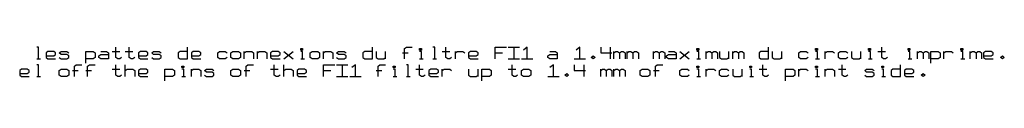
# Model space of a CAD drawing. Extents: x 0 to 1186, y 36 to 805.
# Tile 10 of 12: x 463 to 770, y 551 to 562. Entities that reach past the tile are written whole.
import ezdxf

# ---------------------------------------------------------------- set-up
doc = ezdxf.new("R2010")
doc.units = 0
doc.layers.add('1', color=1, linetype='CONTINUOUS')

msp = doc.modelspace()

# ---------------------------------------------------------------- linework, layer by layer
at = {"layer": '1'}
for p, q in [((468.78, 561.65), (468.18, 561.65)), ((468.78, 558), (468.78, 561.65)), ((471.7, 560.28), (471.13, 559.83)), ((471.13, 559.83), (471.13, 558.45)), ((473.48, 560.28), (471.7, 560.28)), ((474.05, 559.83), (473.48, 560.28)), ((473.48, 558.9), (474.05, 559.38)), ((474.05, 559.38), (474.05, 559.83)), ((475.23, 559.83), (475.83, 560.28)), ((475.83, 559.38), (475.23, 559.83)), ((475.83, 560.28), (477.6, 560.28)), ((477.6, 559.38), (475.83, 559.38)), ((477.6, 560.28), (478.18, 559.83)), ((478.18, 558.9), (477.6, 559.38)), ((483.48, 556.63), (483.48, 560.28)), ((483.48, 560.28), (485.83, 560.28)), ((485.83, 560.28), (486.43, 559.83)), ((486.43, 559.83), (486.43, 558.45)), ((487.6, 558.9), (488.18, 559.38)), ((488.18, 560.28), (489.95, 560.28)), ((488.18, 559.38), (490.53, 559.38)), ((489.95, 560.28), (490.53, 559.83)), ((490.53, 559.83), (490.53, 558)), ((491.7, 560.28), (494.08, 560.28)), ((492.9, 558.45), (492.9, 561.65)), ((495.83, 560.28), (498.18, 560.28)), ((497, 558.45), (497, 561.65)), ((500.53, 560.28), (499.95, 559.83)), ((499.95, 559.83), (499.95, 558.45)), ((502.3, 560.28), (500.53, 560.28)), ((502.9, 559.83), (502.3, 560.28)), ((502.3, 558.9), (502.9, 559.38)), ((502.9, 559.38), (502.9, 559.83)), ((504.08, 559.83), (504.65, 560.28)), ((504.65, 559.38), (504.08, 559.83)), ((504.65, 560.28), (506.43, 560.28)), ((506.43, 559.38), (504.65, 559.38)), ((506.43, 560.28), (507, 559.83)), ((507, 558.9), (506.43, 559.38)), ((512.9, 560.28), (512.3, 559.83)), ((512.3, 559.83), (512.3, 558.45)), ((515.25, 560.28), (512.9, 560.28)), ((515.25, 558), (515.25, 561.65)), ((517, 560.28), (516.43, 559.83)), ((516.43, 559.83), (516.43, 558.45)), ((518.78, 560.28), (517, 560.28)), ((519.38, 559.83), (518.78, 560.28)), ((518.78, 558.9), (519.38, 559.38)), ((519.38, 559.38), (519.38, 559.83)), ((524.65, 559.83), (525.25, 560.28)), ((524.65, 558.45), (524.65, 559.83)), ((525.25, 560.28), (527, 560.28)), ((527, 560.28), (527.6, 559.83)), ((528.78, 559.83), (529.38, 560.28)), ((528.78, 558.45), (528.78, 559.83)), ((529.38, 560.28), (531.13, 560.28)), ((531.13, 560.28), (531.73, 559.83)), ((531.73, 559.83), (531.73, 558.45)), ((532.9, 558), (532.9, 560.28)), ((532.9, 559.83), (533.48, 560.28)), ((533.48, 560.28), (535.25, 560.28)), ((535.25, 560.28), (535.83, 559.83)), ((535.83, 559.83), (535.83, 558)), ((537.03, 558), (537.03, 560.28)), ((537.03, 559.83), (537.6, 560.28)), ((537.6, 560.28), (539.38, 560.28)), ((539.38, 560.28), (539.95, 559.83)), ((539.95, 559.83), (539.95, 558)), ((541.73, 560.28), (541.13, 559.83)), ((541.13, 559.83), (541.13, 558.45)), ((543.48, 560.28), (541.73, 560.28)), ((544.08, 559.83), (543.48, 560.28)), ((543.48, 558.9), (544.08, 559.38)), ((544.08, 559.38), (544.08, 559.83)), ((545.25, 558), (548.2, 560.28)), ((545.25, 560.28), (548.2, 558)), ((550.55, 560.73), (550.55, 561.2)), ((550.55, 561.2), (551.13, 561.2)), ((551.13, 560.73), (550.55, 560.73)), ((551.13, 560.28), (550.55, 560.28)), ((551.13, 561.2), (551.13, 560.73)), ((551.13, 558), (551.13, 560.28)), ((553.48, 559.83), (554.08, 560.28)), ((553.48, 558.45), (553.48, 559.83)), ((554.08, 560.28), (555.85, 560.28)), ((555.85, 560.28), (556.43, 559.83)), ((556.43, 559.83), (556.43, 558.45)), ((557.6, 558), (557.6, 560.28)), ((557.6, 559.83), (558.2, 560.28)), ((558.2, 560.28), (559.95, 560.28)), ((559.95, 560.28), (560.55, 559.83)), ((560.55, 559.83), (560.55, 558)), ((561.73, 559.83), (562.3, 560.28)), ((562.3, 559.38), (561.73, 559.83)), ((562.3, 560.28), (564.08, 560.28)), ((564.08, 559.38), (562.3, 559.38)), ((564.08, 560.28), (564.68, 559.83)), ((564.68, 558.9), (564.08, 559.38)), ((570.55, 560.28), (569.95, 559.83)), ((569.95, 559.83), (569.95, 558.45)), ((572.9, 560.28), (570.55, 560.28)), ((572.9, 558), (572.9, 561.65)), ((574.08, 560.28), (574.08, 558.45)), ((577.03, 558), (577.03, 560.28)), ((582.33, 559.83), (584.08, 559.83)), ((582.9, 561.2), (583.5, 561.65)), ((582.9, 558), (582.9, 561.2)), ((583.5, 561.65), (585.25, 561.65)), ((587.6, 560.73), (587.6, 561.2)), ((587.6, 561.2), (588.2, 561.2)), ((588.2, 560.73), (587.6, 560.73)), ((588.2, 560.28), (587.6, 560.28)), ((588.2, 561.2), (588.2, 560.73)), ((588.2, 558), (588.2, 560.28)), ((592.33, 561.65), (591.73, 561.65)), ((592.33, 558), (592.33, 561.65)), ((594.68, 560.28), (597.03, 560.28)), ((595.85, 558.45), (595.85, 561.65)), ((598.8, 558), (598.8, 560.28)), ((598.8, 559.83), (599.38, 560.28)), ((599.38, 560.28), (601.15, 560.28)), ((601.15, 560.28), (601.73, 559.83)), ((603.5, 560.28), (602.9, 559.83)), ((602.9, 559.83), (602.9, 558.45)), ((605.25, 560.28), (603.5, 560.28)), ((605.85, 559.83), (605.25, 560.28)), ((605.25, 558.9), (605.85, 559.38)), ((605.85, 559.38), (605.85, 559.83)), ((611.15, 558), (611.15, 561.65)), ((611.15, 561.65), (614.68, 561.65)), ((611.15, 559.83), (613.5, 559.83)), ((615.28, 561.65), (618.8, 561.65)), ((617.03, 561.65), (617.03, 558)), ((621.15, 561.65), (619.98, 560.73)), ((621.15, 558), (621.15, 561.65)), ((627.63, 558.9), (628.2, 559.38)), ((628.2, 560.28), (629.98, 560.28)), ((628.2, 559.38), (630.55, 559.38)), ((629.98, 560.28), (630.55, 559.83)), ((630.55, 559.83), (630.55, 558)), ((637.63, 561.65), (636.45, 560.73)), ((637.63, 558), (637.63, 561.65)), ((644.1, 561.65), (644.1, 559.83)), ((644.1, 559.83), (647.63, 559.83)), ((647.03, 561.65), (647.03, 558)), ((648.2, 558), (648.2, 560.28)), ((648.2, 559.83), (648.8, 560.28)), ((648.8, 560.28), (649.38, 560.28)), ((649.38, 560.28), (649.98, 559.83)), ((649.98, 559.83), (650.58, 560.28)), ((649.98, 559.83), (649.98, 558)), ((650.58, 560.28), (651.15, 560.28)), ((651.15, 560.28), (651.75, 559.83)), ((651.75, 559.83), (651.75, 558)), ((652.33, 558), (652.33, 560.28)), ((652.33, 559.83), (652.93, 560.28)), ((652.93, 560.28), (653.5, 560.28)), ((653.5, 560.28), (654.1, 559.83)), ((654.1, 559.83), (654.68, 560.28)), ((654.1, 559.83), (654.1, 558)), ((654.68, 560.28), (655.28, 560.28)), ((655.28, 560.28), (655.85, 559.83)), ((655.85, 559.83), (655.85, 558)), ((660.58, 558), (660.58, 560.28)), ((660.58, 559.83), (661.15, 560.28)), ((661.15, 560.28), (661.75, 560.28)), ((661.75, 560.28), (662.33, 559.83)), ((662.33, 559.83), (662.93, 560.28)), ((662.33, 559.83), (662.33, 558)), ((662.93, 560.28), (663.5, 560.28)), ((663.5, 560.28), (664.1, 559.83)), ((664.1, 559.83), (664.1, 558)), ((664.68, 558.9), (665.28, 559.38)), ((665.28, 560.28), (667.03, 560.28)), ((665.28, 559.38), (667.63, 559.38)), ((667.03, 560.28), (667.63, 559.83)), ((667.63, 559.83), (667.63, 558)), ((668.8, 558), (671.75, 560.28)), ((668.8, 560.28), (671.75, 558)), ((674.1, 560.73), (674.1, 561.2)), ((674.1, 561.2), (674.68, 561.2)), ((674.68, 560.73), (674.1, 560.73)), ((674.68, 560.28), (674.1, 560.28)), ((674.68, 561.2), (674.68, 560.73)), ((674.68, 558), (674.68, 560.28)), ((677.05, 558), (677.05, 560.28)), ((677.05, 559.83), (677.63, 560.28)), ((677.63, 560.28), (678.23, 560.28)), ((678.23, 560.28), (678.8, 559.83)), ((678.8, 559.83), (679.4, 560.28)), ((678.8, 559.83), (678.8, 558)), ((679.4, 560.28), (679.98, 560.28)), ((679.98, 560.28), (680.58, 559.83)), ((680.58, 559.83), (680.58, 558)), ((681.15, 560.28), (681.15, 558.45)), ((684.1, 558), (684.1, 560.28)), ((685.28, 558), (685.28, 560.28)), ((685.28, 559.83), (685.88, 560.28)), ((685.88, 560.28), (686.45, 560.28)), ((686.45, 560.28), (687.05, 559.83)), ((687.05, 559.83), (687.63, 560.28)), ((687.05, 559.83), (687.05, 558)), ((687.63, 560.28), (688.23, 560.28)), ((688.23, 560.28), (688.8, 559.83)), ((688.8, 559.83), (688.8, 558)), ((694.1, 560.28), (693.5, 559.83)), ((693.5, 559.83), (693.5, 558.45)), ((696.45, 560.28), (694.1, 560.28)), ((696.45, 558), (696.45, 561.65)), ((697.63, 560.28), (697.63, 558.45)), ((700.58, 558), (700.58, 560.28)), ((705.88, 559.83), (706.45, 560.28)), ((705.88, 558.45), (705.88, 559.83)), ((706.45, 560.28), (708.23, 560.28)), ((708.23, 560.28), (708.8, 559.83)), ((711.15, 560.73), (711.15, 561.2)), ((711.15, 561.2), (711.75, 561.2)), ((711.75, 560.73), (711.15, 560.73)), ((711.75, 560.28), (711.15, 560.28)), ((711.75, 561.2), (711.75, 560.73)), ((711.75, 558), (711.75, 560.28)), ((714.1, 558), (714.1, 560.28)), ((714.1, 559.83), (714.7, 560.28)), ((714.7, 560.28), (716.45, 560.28)), ((716.45, 560.28), (717.05, 559.83)), ((718.23, 559.83), (718.8, 560.28)), ((718.23, 558.45), (718.23, 559.83)), ((718.8, 560.28), (720.58, 560.28)), ((720.58, 560.28), (721.18, 559.83)), ((722.35, 560.28), (722.35, 558.45)), ((725.28, 558), (725.28, 560.28)), ((727.63, 560.73), (727.63, 561.2)), ((727.63, 561.2), (728.23, 561.2)), ((728.23, 560.73), (727.63, 560.73)), ((728.23, 560.28), (727.63, 560.28)), ((728.23, 561.2), (728.23, 560.73)), ((728.23, 558), (728.23, 560.28)), ((730.58, 560.28), (732.93, 560.28)), ((731.75, 558.45), (731.75, 561.65)), ((740, 560.73), (740, 561.2)), ((740, 561.2), (740.58, 561.2)), ((740.58, 560.73), (740, 560.73)), ((740.58, 560.28), (740, 560.28)), ((740.58, 561.2), (740.58, 560.73)), ((740.58, 558), (740.58, 560.28)), ((742.93, 558), (742.93, 560.28)), ((742.93, 559.83), (743.53, 560.28)), ((743.53, 560.28), (744.1, 560.28)), ((744.1, 560.28), (744.7, 559.83)), ((744.7, 559.83), (745.28, 560.28)), ((744.7, 559.83), (744.7, 558)), ((745.28, 560.28), (745.88, 560.28)), ((745.88, 560.28), (746.48, 559.83)), ((746.48, 559.83), (746.48, 558)), ((747.05, 556.63), (747.05, 560.28)), ((747.05, 560.28), (749.4, 560.28)), ((749.4, 560.28), (750, 559.83)), ((750, 559.83), (750, 558.45)), ((751.18, 558), (751.18, 560.28)), ((751.18, 559.83), (751.75, 560.28)), ((751.75, 560.28), (753.53, 560.28)), ((753.53, 560.28), (754.1, 559.83)), ((756.48, 560.73), (756.48, 561.2)), ((756.48, 561.2), (757.05, 561.2)), ((757.05, 560.73), (756.48, 560.73)), ((757.05, 560.28), (756.48, 560.28)), ((757.05, 561.2), (757.05, 560.73)), ((757.05, 558), (757.05, 560.28)), ((759.4, 558), (759.4, 560.28)), ((759.4, 559.83), (760, 560.28)), ((760, 560.28), (760.58, 560.28)), ((760.58, 560.28), (761.18, 559.83)), ((761.18, 559.83), (761.75, 560.28)), ((761.18, 559.83), (761.18, 558)), ((761.75, 560.28), (762.35, 560.28)), ((762.35, 560.28), (762.93, 559.83)), ((762.93, 559.83), (762.93, 558)), ((764.13, 560.28), (763.53, 559.83)), ((763.53, 559.83), (763.53, 558.45)), ((765.88, 560.28), (764.13, 560.28)), ((766.48, 559.83), (765.88, 560.28)), ((765.88, 558.9), (766.48, 559.38)), ((766.48, 559.38), (766.48, 559.83)), ((468.18, 558), (469.35, 558)), ((468.78, 556.15), (468.18, 556.15)), ((468.78, 552.5), (468.78, 556.15)), ((471.13, 558.9), (473.48, 558.9)), ((471.13, 558.45), (471.7, 558)), ((471.7, 558), (474.05, 558)), ((475.23, 558.45), (475.83, 558)), ((475.83, 558), (477.6, 558)), ((477.6, 558), (478.18, 558.45)), ((478.18, 558.45), (478.18, 558.9)), ((479.95, 555.7), (480.53, 556.15)), ((480.53, 556.15), (482.3, 556.15)), ((485.83, 558), (483.48, 558)), ((484.08, 555.7), (484.65, 556.15)), ((484.65, 556.15), (486.43, 556.15)), ((486.43, 558.45), (485.83, 558)), ((487.6, 558.45), (487.6, 558.9)), ((488.18, 558), (487.6, 558.45)), ((490.53, 558), (488.18, 558)), ((493.48, 558), (492.9, 558.45)), ((492.9, 552.95), (492.9, 556.15)), ((494.08, 558), (493.48, 558)), ((494.65, 558.45), (494.08, 558)), ((495.83, 552.5), (495.83, 556.15)), ((497.6, 558), (497, 558.45)), ((498.18, 558), (497.6, 558)), ((498.78, 558.45), (498.18, 558)), ((499.95, 558.9), (502.3, 558.9)), ((499.95, 558.45), (500.53, 558)), ((500.53, 558), (502.9, 558)), ((504.08, 558.45), (504.65, 558)), ((504.65, 558), (506.43, 558)), ((506.43, 558), (507, 558.45)), ((507, 558.45), (507, 558.9)), ((512.3, 558.45), (512.9, 558)), ((512.9, 558), (515.25, 558)), ((516.43, 558.9), (518.78, 558.9)), ((516.43, 558.45), (517, 558)), ((517, 558), (519.38, 558)), ((525.25, 558), (524.65, 558.45)), ((527, 558), (525.25, 558)), ((527.6, 558.45), (527, 558)), ((529.38, 558), (528.78, 558.45)), ((531.13, 558), (529.38, 558)), ((531.73, 558.45), (531.13, 558)), ((533.48, 555.7), (534.08, 556.15)), ((534.08, 556.15), (535.83, 556.15)), ((541.13, 558.9), (543.48, 558.9)), ((541.13, 558.45), (541.73, 558)), ((541.73, 558), (544.08, 558)), ((542.3, 552.95), (542.3, 556.15)), ((545.25, 552.5), (545.25, 556.15)), ((550.55, 558), (551.73, 558)), ((554.08, 558), (553.48, 558.45)), ((555.85, 558), (554.08, 558)), ((556.43, 558.45), (555.85, 558)), ((557.6, 552.5), (557.6, 556.15)), ((557.6, 556.15), (561.13, 556.15)), ((561.73, 558.45), (562.3, 558)), ((561.73, 556.15), (565.25, 556.15)), ((562.3, 558), (564.08, 558)), ((563.5, 556.15), (563.5, 552.5)), ((564.08, 558), (564.68, 558.45)), ((564.68, 558.45), (564.68, 558.9)), ((567.6, 556.15), (566.43, 555.25)), ((567.6, 552.5), (567.6, 556.15)), ((569.95, 558.45), (570.55, 558)), ((570.55, 558), (572.9, 558)), ((574.08, 558.45), (574.68, 558)), ((574.68, 558), (576.43, 558)), ((574.68, 555.7), (575.25, 556.15)), ((575.25, 556.15), (577.03, 556.15)), ((576.43, 558), (577.03, 558.45)), ((584.08, 556.15), (583.5, 556.15)), ((584.08, 552.5), (584.08, 556.15)), ((587.6, 558), (588.78, 558)), ((587.6, 552.95), (587.6, 556.15)), ((591.73, 558), (592.9, 558)), ((596.43, 558), (595.85, 558.45)), ((597.03, 558), (596.43, 558)), ((597.6, 558.45), (597.03, 558)), ((602.9, 558.9), (605.25, 558.9)), ((602.9, 558.45), (603.5, 558)), ((603.5, 558), (605.85, 558)), ((615.28, 558), (618.8, 558)), ((616.45, 552.95), (616.45, 556.15)), ((619.38, 558), (622.9, 558)), ((627.63, 558.45), (627.63, 558.9)), ((628.2, 558), (627.63, 558.45)), ((630.55, 558), (628.2, 558)), ((629.38, 556.15), (628.2, 555.25)), ((629.38, 552.5), (629.38, 556.15)), ((635.85, 558), (639.38, 558)), ((635.85, 556.15), (635.85, 554.33)), ((638.8, 556.15), (638.8, 552.5)), ((641.15, 558.45), (641.75, 558.9)), ((641.75, 558), (641.15, 558.45)), ((641.75, 558.9), (642.33, 558.45)), ((642.33, 558.45), (641.75, 558)), ((661.15, 555.7), (661.75, 556.15)), ((661.75, 556.15), (663.5, 556.15)), ((664.68, 558.45), (664.68, 558.9)), ((665.28, 558), (664.68, 558.45)), ((667.63, 558), (665.28, 558)), ((674.1, 558), (675.28, 558)), ((681.15, 558.45), (681.75, 558)), ((681.75, 558), (683.5, 558)), ((683.5, 558), (684.1, 558.45)), ((693.5, 558.45), (694.1, 558)), ((694.1, 558), (696.45, 558)), ((694.7, 552.95), (694.7, 556.15)), ((697.63, 558.45), (698.23, 558)), ((698.23, 558), (699.98, 558)), ((699.98, 558), (700.58, 558.45)), ((706.45, 558), (705.88, 558.45)), ((708.23, 558), (706.45, 558)), ((708.8, 558.45), (708.23, 558)), ((711.15, 558), (712.35, 558)), ((718.8, 558), (718.23, 558.45)), ((720.58, 558), (718.8, 558)), ((719.4, 552.95), (719.4, 556.15)), ((721.18, 558.45), (720.58, 558)), ((722.35, 558.45), (722.93, 558)), ((722.93, 558), (724.7, 558)), ((724.7, 558), (725.28, 558.45)), ((727.63, 558), (728.83, 558)), ((732.35, 558), (731.75, 558.45)), ((732.93, 558), (732.35, 558)), ((733.53, 558.45), (732.93, 558)), ((737.65, 552.5), (737.65, 556.15)), ((740, 558), (741.18, 558)), ((749.4, 558), (747.05, 558)), ((750, 558.45), (749.4, 558)), ((756.48, 558), (757.65, 558)), ((763.53, 558.9), (765.88, 558.9)), ((763.53, 558.45), (764.13, 558)), ((764.13, 558), (766.48, 558)), ((768.83, 558.45), (769.4, 558.9)), ((769.4, 558), (768.83, 558.45)), ((769.4, 558.9), (770, 558.45)), ((770, 558.45), (769.4, 558)), ((463.48, 554.78), (462.88, 554.33)), ((462.88, 554.33), (462.88, 552.95)), ((462.88, 553.43), (465.23, 553.43)), ((462.88, 552.95), (463.48, 552.5)), ((465.23, 554.78), (463.48, 554.78)), ((465.83, 554.33), (465.23, 554.78)), ((465.23, 553.43), (465.83, 553.88)), ((465.83, 553.88), (465.83, 554.33)), ((475.23, 554.33), (475.83, 554.78)), ((475.23, 552.95), (475.23, 554.33)), ((475.83, 552.5), (475.23, 552.95)), ((475.83, 554.78), (477.6, 554.78)), ((477.6, 554.78), (478.18, 554.33)), ((478.18, 552.95), (477.6, 552.5)), ((478.18, 554.33), (478.18, 552.95)), ((479.35, 554.33), (481.13, 554.33)), ((479.95, 552.5), (479.95, 555.7)), ((483.48, 554.33), (485.25, 554.33)), ((484.08, 552.5), (484.08, 555.7)), ((491.7, 554.78), (494.08, 554.78)), ((493.48, 552.5), (492.9, 552.95)), ((494.65, 552.95), (494.08, 552.5)), ((495.83, 554.33), (496.43, 554.78)), ((496.43, 554.78), (498.18, 554.78)), ((498.18, 554.78), (498.78, 554.33)), ((498.78, 554.33), (498.78, 552.5)), ((500.53, 554.78), (499.95, 554.33)), ((499.95, 554.33), (499.95, 552.95)), ((499.95, 553.43), (502.3, 553.43)), ((499.95, 552.95), (500.53, 552.5)), ((502.3, 554.78), (500.53, 554.78)), ((502.9, 554.33), (502.3, 554.78)), ((502.3, 553.43), (502.9, 553.88)), ((502.9, 553.88), (502.9, 554.33)), ((508.18, 551.13), (508.18, 554.78)), ((508.18, 554.78), (510.55, 554.78)), ((510.55, 554.78), (511.13, 554.33)), ((511.13, 552.95), (510.55, 552.5)), ((511.13, 554.33), (511.13, 552.95)), ((513.48, 555.25), (513.48, 555.7)), ((513.48, 555.7), (514.08, 555.7)), ((514.08, 555.25), (513.48, 555.25)), ((514.08, 554.78), (513.48, 554.78)), ((514.08, 555.7), (514.08, 555.25)), ((514.08, 552.5), (514.08, 554.78)), ((516.43, 552.5), (516.43, 554.78)), ((516.43, 554.33), (517, 554.78)), ((517, 554.78), (518.78, 554.78)), ((518.78, 554.78), (519.38, 554.33)), ((519.38, 554.33), (519.38, 552.5)), ((520.55, 554.33), (521.13, 554.78)), ((521.13, 553.88), (520.55, 554.33)), ((520.55, 552.95), (521.13, 552.5)), ((521.13, 554.78), (522.9, 554.78)), ((522.9, 553.88), (521.13, 553.88)), ((522.9, 554.78), (523.48, 554.33)), ((523.48, 553.43), (522.9, 553.88)), ((522.9, 552.5), (523.48, 552.95)), ((523.48, 552.95), (523.48, 553.43)), ((528.78, 554.33), (529.38, 554.78)), ((528.78, 552.95), (528.78, 554.33)), ((529.38, 552.5), (528.78, 552.95)), ((529.38, 554.78), (531.13, 554.78)), ((531.13, 554.78), (531.73, 554.33)), ((531.73, 552.95), (531.13, 552.5)), ((531.73, 554.33), (531.73, 552.95)), ((532.9, 554.33), (534.65, 554.33)), ((533.48, 552.5), (533.48, 555.7)), ((541.13, 554.78), (543.48, 554.78)), ((542.9, 552.5), (542.3, 552.95)), ((544.08, 552.95), (543.48, 552.5)), ((545.25, 554.33), (545.85, 554.78)), ((545.85, 554.78), (547.6, 554.78)), ((547.6, 554.78), (548.2, 554.33)), ((548.2, 554.33), (548.2, 552.5)), ((549.95, 554.78), (549.38, 554.33)), ((549.38, 554.33), (549.38, 552.95)), ((549.38, 553.43), (551.73, 553.43)), ((549.38, 552.95), (549.95, 552.5)), ((551.73, 554.78), (549.95, 554.78)), ((552.3, 554.33), (551.73, 554.78)), ((551.73, 553.43), (552.3, 553.88)), ((552.3, 553.88), (552.3, 554.33)), ((557.6, 554.33), (559.95, 554.33)), ((574.08, 554.33), (575.85, 554.33)), ((574.68, 552.5), (574.68, 555.7)), ((579.38, 555.25), (579.38, 555.7)), ((579.38, 555.7), (579.95, 555.7)), ((579.95, 555.25), (579.38, 555.25)), ((579.95, 554.78), (579.38, 554.78)), ((579.95, 555.7), (579.95, 555.25)), ((579.95, 552.5), (579.95, 554.78)), ((586.43, 554.78), (588.78, 554.78)), ((588.2, 552.5), (587.6, 552.95)), ((589.38, 552.95), (588.78, 552.5)), ((591.15, 554.78), (590.55, 554.33)), ((590.55, 554.33), (590.55, 552.95)), ((590.55, 553.43), (592.9, 553.43)), ((590.55, 552.95), (591.15, 552.5)), ((592.9, 554.78), (591.15, 554.78)), ((593.5, 554.33), (592.9, 554.78)), ((592.9, 553.43), (593.5, 553.88)), ((593.5, 553.88), (593.5, 554.33)), ((594.68, 552.5), (594.68, 554.78)), ((594.68, 554.33), (595.25, 554.78)), ((595.25, 554.78), (597.03, 554.78)), ((597.03, 554.78), (597.6, 554.33)), ((602.9, 554.78), (602.9, 552.95)), ((602.9, 552.95), (603.5, 552.5)), ((605.25, 552.5), (605.85, 552.95)), ((605.85, 552.5), (605.85, 554.78)), ((607.03, 551.13), (607.03, 554.78)), ((607.03, 554.78), (609.38, 554.78)), ((609.38, 554.78), (609.98, 554.33)), ((609.98, 552.95), (609.38, 552.5)), ((609.98, 554.33), (609.98, 552.95)), ((615.28, 554.78), (617.63, 554.78)), ((617.03, 552.5), (616.45, 552.95)), ((618.2, 552.95), (617.63, 552.5)), ((619.38, 554.33), (619.98, 554.78)), ((619.38, 552.95), (619.38, 554.33)), ((619.98, 552.5), (619.38, 552.95)), ((619.98, 554.78), (621.73, 554.78)), ((621.73, 554.78), (622.33, 554.33)), ((622.33, 552.95), (621.73, 552.5)), ((622.33, 554.33), (622.33, 552.95)), ((632.93, 552.95), (633.5, 553.43)), ((633.5, 552.5), (632.93, 552.95)), ((633.5, 553.43), (634.1, 552.95)), ((634.1, 552.95), (633.5, 552.5)), ((635.85, 554.33), (639.38, 554.33)), ((644.1, 552.5), (644.1, 554.78)), ((644.1, 554.33), (644.68, 554.78)), ((644.68, 554.78), (645.28, 554.78)), ((645.28, 554.78), (645.85, 554.33)), ((645.85, 554.33), (646.45, 554.78)), ((645.85, 554.33), (645.85, 552.5)), ((646.45, 554.78), (647.03, 554.78)), ((647.03, 554.78), (647.63, 554.33)), ((647.63, 554.33), (647.63, 552.5)), ((648.2, 552.5), (648.2, 554.78)), ((648.2, 554.33), (648.8, 554.78)), ((648.8, 554.78), (649.38, 554.78)), ((649.38, 554.78), (649.98, 554.33)), ((649.98, 554.33), (650.58, 554.78)), ((649.98, 554.33), (649.98, 552.5)), ((650.58, 554.78), (651.15, 554.78)), ((651.15, 554.78), (651.75, 554.33)), ((651.75, 554.33), (651.75, 552.5)), ((656.45, 554.33), (657.03, 554.78)), ((656.45, 552.95), (656.45, 554.33)), ((657.03, 552.5), (656.45, 552.95)), ((657.03, 554.78), (658.8, 554.78)), ((658.8, 554.78), (659.4, 554.33)), ((659.4, 552.95), (658.8, 552.5)), ((659.4, 554.33), (659.4, 552.95)), ((660.58, 554.33), (662.33, 554.33)), ((661.15, 552.5), (661.15, 555.7)), ((668.8, 554.33), (669.4, 554.78)), ((668.8, 552.95), (668.8, 554.33)), ((669.4, 552.5), (668.8, 552.95)), ((669.4, 554.78), (671.15, 554.78)), ((671.15, 554.78), (671.75, 554.33)), ((671.75, 552.95), (671.15, 552.5)), ((674.1, 555.25), (674.1, 555.7)), ((674.1, 555.7), (674.68, 555.7)), ((674.68, 555.25), (674.1, 555.25)), ((674.68, 554.78), (674.1, 554.78)), ((674.68, 555.7), (674.68, 555.25)), ((674.68, 552.5), (674.68, 554.78)), ((677.05, 552.5), (677.05, 554.78)), ((677.05, 554.33), (677.63, 554.78)), ((677.63, 554.78), (679.4, 554.78)), ((679.4, 554.78), (679.98, 554.33)), ((681.15, 554.33), (681.75, 554.78)), ((681.15, 552.95), (681.15, 554.33)), ((681.75, 552.5), (681.15, 552.95)), ((681.75, 554.78), (683.5, 554.78)), ((683.5, 554.78), (684.1, 554.33)), ((684.1, 552.95), (683.5, 552.5)), ((685.28, 554.78), (685.28, 552.95)), ((685.28, 552.95), (685.88, 552.5)), ((687.63, 552.5), (688.23, 552.95)), ((688.23, 552.5), (688.23, 554.78)), ((690.58, 555.25), (690.58, 555.7)), ((690.58, 555.7), (691.15, 555.7)), ((691.15, 555.25), (690.58, 555.25)), ((691.15, 554.78), (690.58, 554.78)), ((691.15, 555.7), (691.15, 555.25)), ((691.15, 552.5), (691.15, 554.78)), ((693.5, 554.78), (695.88, 554.78)), ((695.28, 552.5), (694.7, 552.95)), ((696.45, 552.95), (695.88, 552.5)), ((701.75, 551.13), (701.75, 554.78)), ((701.75, 554.78), (704.1, 554.78)), ((704.1, 554.78), (704.7, 554.33)), ((704.7, 552.95), (704.1, 552.5)), ((704.7, 554.33), (704.7, 552.95)), ((705.88, 552.5), (705.88, 554.78)), ((705.88, 554.33), (706.45, 554.78)), ((706.45, 554.78), (708.23, 554.78)), ((708.23, 554.78), (708.8, 554.33)), ((711.15, 555.25), (711.15, 555.7)), ((711.15, 555.7), (711.75, 555.7)), ((711.75, 555.25), (711.15, 555.25)), ((711.75, 554.78), (711.15, 554.78)), ((711.75, 555.7), (711.75, 555.25)), ((711.75, 552.5), (711.75, 554.78)), ((714.1, 552.5), (714.1, 554.78)), ((714.1, 554.33), (714.7, 554.78)), ((714.7, 554.78), (716.45, 554.78)), ((716.45, 554.78), (717.05, 554.33)), ((717.05, 554.33), (717.05, 552.5)), ((718.23, 554.78), (720.58, 554.78)), ((720, 552.5), (719.4, 552.95)), ((721.18, 552.95), (720.58, 552.5)), ((726.45, 554.33), (727.05, 554.78)), ((727.05, 553.88), (726.45, 554.33)), ((726.45, 552.95), (727.05, 552.5)), ((727.05, 554.78), (728.83, 554.78)), ((728.83, 553.88), (727.05, 553.88)), ((728.83, 554.78), (729.4, 554.33)), ((729.4, 553.43), (728.83, 553.88)), ((728.83, 552.5), (729.4, 552.95)), ((729.4, 552.95), (729.4, 553.43)), ((731.75, 555.25), (731.75, 555.7)), ((731.75, 555.7), (732.35, 555.7)), ((732.35, 555.25), (731.75, 555.25)), ((732.35, 554.78), (731.75, 554.78)), ((732.35, 555.7), (732.35, 555.25)), ((732.35, 552.5), (732.35, 554.78)), ((735.28, 554.78), (734.7, 554.33)), ((734.7, 554.33), (734.7, 552.95)), ((734.7, 552.95), (735.28, 552.5)), ((737.65, 554.78), (735.28, 554.78)), ((739.4, 554.78), (738.83, 554.33)), ((738.83, 554.33), (738.83, 552.95)), ((738.83, 553.43), (741.18, 553.43)), ((738.83, 552.95), (739.4, 552.5)), ((741.18, 554.78), (739.4, 554.78)), ((741.75, 554.33), (741.18, 554.78)), ((741.18, 553.43), (741.75, 553.88)), ((741.75, 553.88), (741.75, 554.33)), ((744.1, 552.95), (744.7, 553.43)), ((744.7, 552.5), (744.1, 552.95)), ((744.7, 553.43), (745.28, 552.95)), ((745.28, 552.95), (744.7, 552.5)), ((463.48, 552.5), (465.83, 552.5)), ((468.18, 552.5), (469.35, 552.5)), ((477.6, 552.5), (475.83, 552.5)), ((494.08, 552.5), (493.48, 552.5)), ((500.53, 552.5), (502.9, 552.5)), ((510.55, 552.5), (508.18, 552.5)), ((513.48, 552.5), (514.65, 552.5)), ((521.13, 552.5), (522.9, 552.5)), ((531.13, 552.5), (529.38, 552.5)), ((543.48, 552.5), (542.9, 552.5)), ((549.95, 552.5), (552.3, 552.5)), ((561.73, 552.5), (565.25, 552.5)), ((565.85, 552.5), (569.38, 552.5)), ((579.38, 552.5), (580.55, 552.5)), ((583.5, 552.5), (584.68, 552.5)), ((588.78, 552.5), (588.2, 552.5)), ((591.15, 552.5), (593.5, 552.5)), ((603.5, 552.5), (605.25, 552.5)), ((609.38, 552.5), (607.03, 552.5)), ((617.63, 552.5), (617.03, 552.5)), ((621.73, 552.5), (619.98, 552.5)), ((627.63, 552.5), (631.15, 552.5)), ((658.8, 552.5), (657.03, 552.5)), ((671.15, 552.5), (669.4, 552.5)), ((674.1, 552.5), (675.28, 552.5)), ((683.5, 552.5), (681.75, 552.5)), ((685.88, 552.5), (687.63, 552.5)), ((690.58, 552.5), (691.75, 552.5)), ((695.88, 552.5), (695.28, 552.5)), ((704.1, 552.5), (701.75, 552.5)), ((711.15, 552.5), (712.35, 552.5)), ((720.58, 552.5), (720, 552.5)), ((727.05, 552.5), (728.83, 552.5)), ((731.75, 552.5), (732.93, 552.5)), ((735.28, 552.5), (737.65, 552.5)), ((739.4, 552.5), (741.75, 552.5))]:
    msp.add_line(p, q, dxfattribs=at)

doc.saveas('drawing.dxf')
